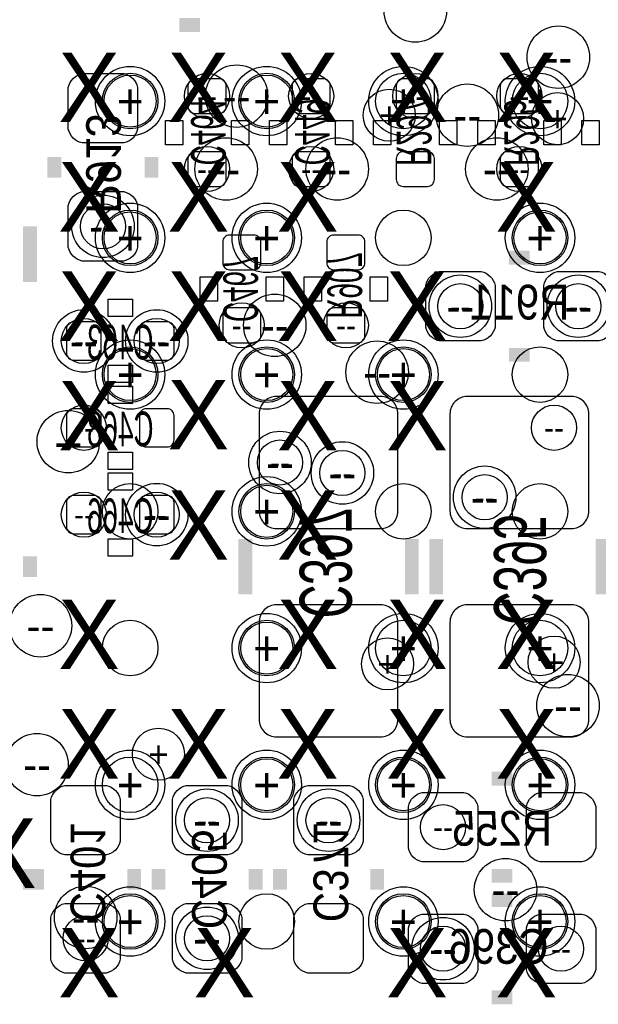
# Model space of a CAD drawing. Extents: x -22 to 398, y -34 to 263.
# Tile 32 of 48: x 35.27 to 39.51, y 33.71 to 40.91. Entities that reach past the tile are written whole.
import ezdxf
from ezdxf.enums import TextEntityAlignment as Align

# ---------------------------------------------------------------- set-up
doc = ezdxf.new("R2010")
doc.units = 0
for name, color, linetype in [('ASSY_BOT', 211, 'CONTINUOUS'), ('BOT', 153, 'CONTINUOUS'), ('DRILL', 254, 'CONTINUOUS'), ('SILK_BOT', 120, 'CONTINUOUS'), ('TOP', 5, 'CONTINUOUS')]:
    doc.layers.add(name, color=color, linetype=linetype)

# ---------------------------------------------------------------- blocks, each defined once
blk = doc.blocks.new('FIGURE_CIRCLE')
blk.add_circle((0, 0), 0.5)

msp = doc.modelspace()

# ---------------------------------------------------------------- linework, layer by layer
at = {"layer": 'BOT'}
for points in [[(35.630104, 40.11422), (35.630104, 40.41902, -0.294587), (35.731704, 40.52062), (36.036504, 40.52062, -0.294587), (36.138104, 40.41902), (36.138104, 40.11422, -0.294587), (36.036504, 40.01262), (35.731704, 40.01262, -0.294587)], [(36.557204, 40.48252, 0.414214), (36.506404, 40.43172), (36.506404, 40.27932, 0.414214), (36.557204, 40.22852), (36.735004, 40.22852, 0.414214), (36.785804, 40.27932), (36.785804, 40.43172, 0.414214), (36.735004, 40.48252)], [(37.319204, 40.48252, 0.414214), (37.268404, 40.43172), (37.268404, 40.27932, 0.414214), (37.319204, 40.22852), (37.497004, 40.22852, 0.414214), (37.547804, 40.27932), (37.547804, 40.43172, 0.414214), (37.497004, 40.48252)], [(38.081204, 40.48252, 0.414214), (38.030404, 40.43172), (38.030404, 40.27932, 0.414214), (38.081204, 40.22852), (38.259004, 40.22852, 0.414214), (38.309804, 40.27932), (38.309804, 40.43172, 0.414214), (38.259004, 40.48252)], [(38.843204, 40.48252, 0.414214), (38.792404, 40.43172), (38.792404, 40.27932, 0.414214), (38.843204, 40.22852), (39.021004, 40.22852, 0.414214), (39.071804, 40.27932), (39.071804, 40.43172, 0.414214), (39.021004, 40.48252)], [(36.557204, 39.94912, 0.414214), (36.506404, 39.89832), (36.506404, 39.74592, 0.414214), (36.557204, 39.69512), (36.735004, 39.69512, 0.414214), (36.785804, 39.74592), (36.785804, 39.89832, 0.414214), (36.735004, 39.94912)], [(37.319204, 39.94912, 0.414214), (37.268404, 39.89832), (37.268404, 39.74592, 0.414214), (37.319204, 39.69512), (37.497004, 39.69512, 0.414214), (37.547804, 39.74592), (37.547804, 39.89832, 0.414214), (37.497004, 39.94912)], [(38.081204, 39.94912, 0.414214), (38.030404, 39.89832), (38.030404, 39.74592, 0.414214), (38.081204, 39.69512), (38.259004, 39.69512, 0.414214), (38.309804, 39.74592), (38.309804, 39.89832, 0.414214), (38.259004, 39.94912)], [(38.843204, 39.94912, 0.414214), (38.792404, 39.89832), (38.792404, 39.74592, 0.414214), (38.843204, 39.69512), (39.021004, 39.69512, 0.414214), (39.071804, 39.74592), (39.071804, 39.89832, 0.414214), (39.021004, 39.94912)], [(35.630104, 39.25062), (35.630104, 39.55542, -0.294587), (35.731704, 39.65702), (36.036504, 39.65702, -0.294587), (36.138104, 39.55542), (36.138104, 39.25062, -0.294587), (36.036504, 39.14902), (35.731704, 39.14902, -0.294587)], [(36.989004, 39.08552, 0.414214), (37.039804, 39.13632), (37.039804, 39.28872, 0.414214), (36.989004, 39.33952), (36.811204, 39.33952, 0.414214), (36.760404, 39.28872), (36.760404, 39.13632, 0.414214), (36.811204, 39.08552)], [(37.573204, 39.33952, 0.414214), (37.522404, 39.28872), (37.522404, 39.13632, 0.414214), (37.573204, 39.08552), (37.751004, 39.08552, 0.414214), (37.801804, 39.13632), (37.801804, 39.28872, 0.414214), (37.751004, 39.33952)], [(38.347904, 39.07282), (38.652704, 39.07282, -0.294587), (38.754304, 38.97122), (38.754304, 38.66642, -0.294587), (38.652704, 38.56482), (38.347904, 38.56482, -0.294587), (38.246304, 38.66642), (38.246304, 38.97122, -0.294587)], [(39.211504, 39.07282), (39.516304, 39.07282, -0.294587), (39.617904, 38.97122), (39.617904, 38.66642, -0.294587), (39.516304, 38.56482), (39.211504, 38.56482, -0.294587), (39.109904, 38.66642), (39.109904, 38.97122, -0.294587)], [(36.989004, 38.55212, 0.414214), (37.039804, 38.60292), (37.039804, 38.75532, 0.414214), (36.989004, 38.80612), (36.811204, 38.80612, 0.414214), (36.760404, 38.75532), (36.760404, 38.60292, 0.414214), (36.811204, 38.55212)], [(37.573204, 38.80612, 0.414214), (37.522404, 38.75532), (37.522404, 38.60292, 0.414214), (37.573204, 38.55212), (37.751004, 38.55212, 0.414214), (37.801804, 38.60292), (37.801804, 38.75532, 0.414214), (37.751004, 38.80612)], [(35.617404, 38.47592, 0.414214), (35.668204, 38.42512), (35.820604, 38.42512, 0.414214), (35.871404, 38.47592), (35.871404, 38.65372, 0.414214), (35.820604, 38.70452), (35.668204, 38.70452, 0.414214), (35.617404, 38.65372)], [(36.150804, 38.47592, 0.414214), (36.201604, 38.42512), (36.354004, 38.42512, 0.414214), (36.404804, 38.47592), (36.404804, 38.65372, 0.414214), (36.354004, 38.70452), (36.201604, 38.70452, 0.414214), (36.150804, 38.65372)], [(37.154104, 37.19322), (37.916104, 37.19322, 0.414214), (38.043104, 37.32022), (38.043104, 38.03142, 0.414214), (37.916104, 38.15842), (37.154104, 38.15842, 0.414214), (37.027104, 38.03142), (37.027104, 37.32022, 0.414214)], [(39.313104, 38.15842), (38.551104, 38.15842, 0.414214), (38.424104, 38.03142), (38.424104, 37.32022, 0.414214), (38.551104, 37.19322), (39.313104, 37.19322, 0.414214), (39.440104, 37.32022), (39.440104, 38.03142, 0.414214)], [(35.617404, 37.84092, 0.414214), (35.668204, 37.79012), (35.820604, 37.79012, 0.414214), (35.871404, 37.84092), (35.871404, 38.01872, 0.414214), (35.820604, 38.06952), (35.668204, 38.06952, 0.414214), (35.617404, 38.01872)], [(36.150804, 37.84092, 0.414214), (36.201604, 37.79012), (36.354004, 37.79012, 0.414214), (36.404804, 37.84092), (36.404804, 38.01872, 0.414214), (36.354004, 38.06952), (36.201604, 38.06952, 0.414214), (36.150804, 38.01872)], [(35.617404, 37.20592, 0.414214), (35.668204, 37.15512), (35.820604, 37.15512, 0.414214), (35.871404, 37.20592), (35.871404, 37.38372, 0.414214), (35.820604, 37.43452), (35.668204, 37.43452, 0.414214), (35.617404, 37.38372)], [(36.150804, 37.20592, 0.414214), (36.201604, 37.15512), (36.354004, 37.15512, 0.414214), (36.404804, 37.20592), (36.404804, 37.38372, 0.414214), (36.354004, 37.43452), (36.201604, 37.43452, 0.414214), (36.150804, 37.38372)], [(37.154104, 35.66922), (37.916104, 35.66922, 0.414214), (38.043104, 35.79622), (38.043104, 36.50742, 0.414214), (37.916104, 36.63442), (37.154104, 36.63442, 0.414214), (37.027104, 36.50742), (37.027104, 35.79622, 0.414214)], [(39.313104, 36.63442), (38.551104, 36.63442, 0.414214), (38.424104, 36.50742), (38.424104, 35.79622, 0.414214), (38.551104, 35.66922), (39.313104, 35.66922, 0.414214), (39.440104, 35.79622), (39.440104, 36.50742, 0.414214)], [(35.503104, 34.90722), (35.503104, 35.21202, -0.294587), (35.604704, 35.31362), (35.909504, 35.31362, -0.294587), (36.011104, 35.21202), (36.011104, 34.90722, -0.294587), (35.909504, 34.80562), (35.604704, 34.80562, -0.294587)], [(36.392104, 34.90722), (36.392104, 35.21202, -0.294587), (36.493704, 35.31362), (36.798504, 35.31362, -0.294587), (36.900104, 35.21202), (36.900104, 34.90722, -0.294587), (36.798504, 34.80562), (36.493704, 34.80562, -0.294587)], [(37.281104, 34.90722), (37.281104, 35.21202, -0.294587), (37.382704, 35.31362), (37.687504, 35.31362, -0.294587), (37.789104, 35.21202), (37.789104, 34.90722, -0.294587), (37.687504, 34.80562), (37.382704, 34.80562, -0.294587)], [(38.525704, 34.75482), (38.220904, 34.75482, -0.294587), (38.119304, 34.85642), (38.119304, 35.16122, -0.294587), (38.220904, 35.26282), (38.525704, 35.26282, -0.294587), (38.627304, 35.16122), (38.627304, 34.85642, -0.294587)], [(39.389304, 34.75482), (39.084504, 34.75482, -0.294587), (38.982904, 34.85642), (38.982904, 35.16122, -0.294587), (39.084504, 35.26282), (39.389304, 35.26282, -0.294587), (39.490904, 35.16122), (39.490904, 34.85642, -0.294587)], [(35.503104, 34.04362), (35.503104, 34.34842, -0.294587), (35.604704, 34.45002), (35.909504, 34.45002, -0.294587), (36.011104, 34.34842), (36.011104, 34.04362, -0.294587), (35.909504, 33.94202), (35.604704, 33.94202, -0.294587)], [(36.392104, 34.04362), (36.392104, 34.34842, -0.294587), (36.493704, 34.45002), (36.798504, 34.45002, -0.294587), (36.900104, 34.34842), (36.900104, 34.04362, -0.294587), (36.798504, 33.94202), (36.493704, 33.94202, -0.294587)], [(37.281104, 34.04362), (37.281104, 34.34842, -0.294587), (37.382704, 34.45002), (37.687504, 34.45002, -0.294587), (37.789104, 34.34842), (37.789104, 34.04362, -0.294587), (37.687504, 33.94202), (37.382704, 33.94202, -0.294587)], [(38.220904, 34.37382), (38.525704, 34.37382, -0.294587), (38.627304, 34.27222), (38.627304, 33.96742, -0.294587), (38.525704, 33.86582), (38.220904, 33.86582, -0.294587), (38.119304, 33.96742), (38.119304, 34.27222, -0.294587)], [(39.084504, 34.37382), (39.389304, 34.37382, -0.294587), (39.490904, 34.27222), (39.490904, 33.96742, -0.294587), (39.389304, 33.86582), (39.084504, 33.86582, -0.294587), (38.982904, 33.96742), (38.982904, 34.27222, -0.294587)]]:
    msp.add_lwpolyline(points, format="xyb", close=True, dxfattribs=at)
at = {"layer": 'SILK_BOT', "const_width": 0.1016}
for points in [[(36.442904, 40.87622), (36.595304, 40.87622)], [(35.528504, 39.75862), (35.528504, 39.91102)], [(36.239704, 39.75862), (36.239704, 39.91102)], [(35.350704, 39.40302), (35.350704, 38.99662)], [(38.855904, 39.17442), (39.008304, 39.17442)], [(38.855904, 38.46322), (39.008304, 38.46322)], [(36.925504, 37.11702), (36.925504, 36.71062)], [(38.144704, 37.11702), (38.144704, 36.71062)], [(38.322504, 36.71062), (38.322504, 37.11702)], [(39.541704, 36.71062), (39.541704, 37.11702)], [(35.350704, 36.99002), (35.350704, 36.83762)], [(38.881304, 35.36442), (38.728904, 35.36442)], [(35.350704, 34.55162), (35.350704, 34.70402)], [(35.401504, 34.55162), (35.401504, 34.70402)], [(36.112704, 34.55162), (36.112704, 34.70402)], [(36.290504, 34.55162), (36.290504, 34.70402)], [(37.001704, 34.55162), (37.001704, 34.70402)], [(37.179504, 34.55162), (37.179504, 34.70402)], [(37.890704, 34.55162), (37.890704, 34.70402)], [(38.881304, 34.65322), (38.728904, 34.65322)], [(38.728904, 34.47542), (38.881304, 34.47542)], [(38.728904, 33.76422), (38.881304, 33.76422)]]:
    msp.add_lwpolyline(points, dxfattribs=at)
at = {"layer": 'SILK_BOT'}
for points in [[(36.341304, 40.17772), (36.468304, 40.17772), (36.468304, 39.99992), (36.341304, 39.99992)], [(36.823904, 40.17772), (36.950904, 40.17772), (36.950904, 39.99992), (36.823904, 39.99992)], [(37.103304, 40.17772), (37.230304, 40.17772), (37.230304, 39.99992), (37.103304, 39.99992)], [(37.585904, 40.17772), (37.712904, 40.17772), (37.712904, 39.99992), (37.585904, 39.99992)], [(37.865304, 40.17772), (37.992304, 40.17772), (37.992304, 39.99992), (37.865304, 39.99992)], [(38.347904, 40.17772), (38.474904, 40.17772), (38.474904, 39.99992), (38.347904, 39.99992)], [(38.627304, 40.17772), (38.754304, 40.17772), (38.754304, 39.99992), (38.627304, 39.99992)], [(39.109904, 40.17772), (39.236904, 40.17772), (39.236904, 39.99992), (39.109904, 39.99992)], [(39.516304, 39.99992), (39.389304, 39.99992), (39.389304, 40.17772), (39.516304, 40.17772)], [(36.722304, 38.85692), (36.595304, 38.85692), (36.595304, 39.03472), (36.722304, 39.03472)], [(37.204904, 38.85692), (37.077904, 38.85692), (37.077904, 39.03472), (37.204904, 39.03472)], [(37.357304, 39.03472), (37.484304, 39.03472), (37.484304, 38.85692), (37.357304, 38.85692)], [(37.839904, 39.03472), (37.966904, 39.03472), (37.966904, 38.85692), (37.839904, 38.85692)], [(35.922204, 38.74262), (35.922204, 38.86962), (36.100004, 38.86962), (36.100004, 38.74262)], [(35.922204, 38.26002), (35.922204, 38.38702), (36.100004, 38.38702), (36.100004, 38.26002)], [(35.922204, 38.10762), (35.922204, 38.23462), (36.100004, 38.23462), (36.100004, 38.10762)], [(35.922204, 37.62502), (35.922204, 37.75202), (36.100004, 37.75202), (36.100004, 37.62502)], [(35.922204, 37.47262), (35.922204, 37.59962), (36.100004, 37.59962), (36.100004, 37.47262)], [(35.922204, 36.99002), (35.922204, 37.11702), (36.100004, 37.11702), (36.100004, 36.99002)]]:
    msp.add_lwpolyline(points, close=True, dxfattribs=at)
at = {"layer": 'TOP'}
for centre in [(36.082986, 40.318944), (37.082984, 40.318944), (38.082982, 40.318944), (39.08298, 40.318944), (36.082986, 39.318692), (37.082984, 39.318692), (38.082982, 39.318692), (39.08298, 39.318692), (36.082986, 38.318948), (37.082984, 38.318948), (38.082982, 38.318948), (39.08298, 38.318948), (36.082986, 37.318696), (37.082984, 37.318696), (38.082982, 37.318696), (39.08298, 37.318696), (36.082986, 36.318698), (37.082984, 36.318698), (38.082982, 36.318698), (39.08298, 36.318698), (36.082986, 35.3187), (37.082984, 35.3187), (38.082982, 35.3187), (39.08298, 35.3187), (36.082986, 34.318702), (37.082984, 34.318702), (38.082982, 34.318702), (39.08298, 34.318702)]:
    msp.add_circle(centre, 0.2032, dxfattribs=at)

# ---------------------------------------------------------------- block references
at = {"layer": 'DRILL'}
for p, xscale, yscale in [((38.170104, 40.97782), 0.4572, 0.4572), ((39.2176, 40.64), 0.4572, 0.4572), ((36.082986, 40.318944), 0.508, 0.508), ((36.862004, 40.35552), 0.4572, 0.4572), ((37.082984, 40.318944), 0.508, 0.508), ((38.082982, 40.318944), 0.508, 0.508), ((39.08298, 40.318944), 0.508, 0.508), ((36.082986, 40.318944), 0.381, 0.381), ((36.646104, 40.35552), 0.3302, 0.3302), ((37.082984, 40.318944), 0.381, 0.381), ((37.408104, 40.35552), 0.3302, 0.3302), ((38.170104, 40.35552), 0.3302, 0.3302), ((38.932104, 40.35552), 0.3302, 0.3302), ((37.979858, 40.21582), 0.381, 0.381), ((38.551104, 40.21582), 0.4572, 0.4572), ((39.211504, 40.19042), 0.381, 0.381), ((36.785804, 39.82212), 0.4572, 0.4572), ((37.598604, 39.82212), 0.4572, 0.4572), ((38.767004, 39.82212), 0.4572, 0.4572), ((36.646104, 39.82212), 0.3302, 0.3302), ((37.408104, 39.82212), 0.3302, 0.3302), ((38.932104, 39.82212), 0.3302, 0.3302), ((35.884104, 39.40302), 0.4572, 0.4572), ((35.884104, 39.40302), 0.3302, 0.3302), ((36.082986, 39.318692), 0.508, 0.508), ((37.082984, 39.318692), 0.508, 0.508), ((39.08298, 39.318692), 0.508, 0.508), ((36.082986, 39.318692), 0.381, 0.381), ((37.082984, 39.318692), 0.381, 0.381), ((39.08298, 39.318692), 0.381, 0.381), ((38.500304, 38.81882), 0.4572, 0.4572), ((39.363904, 38.81882), 0.4572, 0.4572), ((38.500304, 38.81882), 0.3302, 0.3302), ((39.363904, 38.81882), 0.3302, 0.3302), ((37.141404, 38.67912), 0.4572, 0.4572), ((36.900104, 38.67912), 0.3302, 0.3302), ((37.662104, 38.67912), 0.3302, 0.3302), ((35.744404, 38.56482), 0.4572, 0.4572), ((36.277804, 38.56482), 0.4572, 0.4572), ((35.744404, 38.56482), 0.3302, 0.3302), ((36.277804, 38.56482), 0.3302, 0.3302), ((36.082986, 38.318948), 0.508, 0.508), ((37.082984, 38.318948), 0.508, 0.508), ((37.890704, 38.33622), 0.4572, 0.4572), ((38.082982, 38.318948), 0.508, 0.508), ((36.082986, 38.318948), 0.381, 0.381), ((37.082984, 38.318948), 0.381, 0.381), ((38.082982, 38.318948), 0.381, 0.381), ((35.744404, 37.92982), 0.3302, 0.3302), ((39.186104, 37.92982), 0.3302, 0.3302), ((35.630104, 37.82822), 0.4572, 0.4572), ((37.179504, 37.67582), 0.4572, 0.4572), ((37.179504, 37.67582), 0.3302, 0.3302), ((37.636704, 37.59962), 0.4572, 0.4572), ((37.636704, 37.59962), 0.3302, 0.3302), ((38.678104, 37.42182), 0.4572, 0.4572), ((36.277804, 37.29482), 0.4572, 0.4572), ((37.082984, 37.318696), 0.508, 0.508), ((38.678104, 37.42182), 0.3302, 0.3302), ((35.744404, 37.29482), 0.3302, 0.3302), ((36.277804, 37.29482), 0.3302, 0.3302), ((37.082984, 37.318696), 0.381, 0.381), ((35.426904, 36.48202), 0.4572, 0.4572), ((37.082984, 36.318698), 0.508, 0.508), ((37.082984, 36.318698), 0.381, 0.381), ((38.082982, 36.318698), 0.508, 0.508), ((39.08298, 36.318698), 0.508, 0.508), ((37.966904, 36.20262), 0.381, 0.381), ((39.186104, 36.215574), 0.381, 0.381), ((39.287704, 35.89782), 0.4572, 0.4572), ((36.290504, 35.54222), 0.381, 0.381), ((35.401504, 35.46602), 0.4572, 0.4572), ((36.082986, 35.3187), 0.508, 0.508), ((37.082984, 35.3187), 0.508, 0.508), ((38.082982, 35.3187), 0.508, 0.508), ((39.08298, 35.3187), 0.508, 0.508), ((37.082984, 35.3187), 0.381, 0.381), ((38.082982, 35.3187), 0.381, 0.381), ((39.08298, 35.3187), 0.381, 0.381), ((36.646104, 35.05962), 0.4572, 0.4572), ((37.535104, 35.05962), 0.4572, 0.4572), ((36.646104, 35.05962), 0.3302, 0.3302), ((37.535104, 35.05962), 0.3302, 0.3302), ((38.373304, 35.00882), 0.3302, 0.3302), ((38.830504, 34.55162), 0.4572, 0.4572), ((35.757104, 34.34842), 0.4572, 0.4572), ((36.082986, 34.318702), 0.508, 0.508), ((38.082982, 34.318702), 0.508, 0.508), ((39.08298, 34.318702), 0.508, 0.508), ((36.082986, 34.318702), 0.381, 0.381), ((38.082982, 34.318702), 0.381, 0.381), ((39.08298, 34.318702), 0.381, 0.381), ((36.646104, 34.19602), 0.4572, 0.4572), ((35.757104, 34.19602), 0.3302, 0.3302), ((36.646104, 34.19602), 0.3302, 0.3302), ((38.373304, 34.11982), 0.4572, 0.4572), ((38.373304, 34.11982), 0.3302, 0.3302), ((39.236904, 34.11982), 0.3302, 0.3302)]:
    msp.add_blockref('FIGURE_CIRCLE', p, dxfattribs=dict(at, xscale=xscale, yscale=yscale))

# ---------------------------------------------------------------- texts
at = {"layer": 'ASSY_BOT', "text_generation_flag": 2}
for s, height, width, p in [('C464', 0.254, 0.6, (36.528248, 40.092376)), ('C449', 0.254, 0.6, (37.290248, 40.092376)), ('R297', 0.254, 0.6, (38.034468, 40.08882)), ('R295', 0.254, 0.6, (38.821868, 40.08882)), ('R913', 0.254, 0.9, (35.761422, 39.86022)), ('C467', 0.254, 0.6, (36.764722, 38.94582)), ('R907', 0.254, 0.6, (37.526722, 38.97122)), ('C397', 0.381, 0.666667, (37.32403, 36.942776)), ('C395', 0.381, 0.666667, (38.74643, 36.891976)), ('C401', 0.254, 0.9, (35.647122, 34.67862)), ('C371', 0.254, 0.9, (37.425122, 34.67862)), ('C405', 0.254, 0.9, (36.535868, 34.62782))]:
    msp.add_text(s, height=height, rotation=270, dxfattribs=dict(at, width=width)).set_placement(p, align=Align.CENTER)
for s, width, p in [('R911', 0.9, (38.932104, 38.721538)), ('C463', 0.6, (36.011104, 38.429438)), ('C468', 0.6, (36.011104, 37.794438)), ('C466', 0.6, (36.011104, 37.159438)), ('R255', 0.9, (38.805104, 34.873438)), ('C396', 0.9, (38.779704, 34.009584))]:
    msp.add_text(s, height=0.254, dxfattribs=dict(at, width=width)).set_placement(p, align=Align.CENTER)
at = {"layer": 'DRILL'}
for s, height, p in [('X', 0.508, (35.782504, 40.41902)), ('X', 0.508, (36.582604, 40.41902)), ('X', 0.508, (37.382704, 40.41902)), ('X', 0.508, (38.182804, 40.41902)), ('X', 0.508, (38.982904, 40.41902)), ('--', 0.2286, (39.2176, 40.64)), ('+', 0.254, (36.082986, 40.318944)), ('+', 0.254, (37.082984, 40.318944)), ('+', 0.254, (38.082982, 40.318944)), ('+', 0.254, (39.08298, 40.318944)), ('+', 0.1905, (36.082986, 40.318944)), ('--', 0.1651, (36.646104, 40.35552)), ('--', 0.2286, (36.862004, 40.35552)), ('+', 0.1905, (37.082984, 40.318944)), ('--', 0.1651, (37.408104, 40.35552)), ('--', 0.1651, (38.170104, 40.35552)), ('--', 0.1651, (38.932104, 40.35552)), ('+', 0.1905, (37.979858, 40.21582)), ('+', 0.1905, (39.211504, 40.19042)), ('--', 0.2286, (38.551104, 40.21582)), ('X', 0.508, (35.782504, 39.61892)), ('X', 0.508, (36.582604, 39.61892)), ('X', 0.508, (37.382704, 39.61892)), ('X', 0.508, (38.982904, 39.61892)), ('--', 0.1651, (36.646104, 39.82212)), ('--', 0.2286, (36.785804, 39.82212)), ('--', 0.1651, (37.408104, 39.82212)), ('--', 0.2286, (37.598604, 39.82212)), ('--', 0.2286, (38.767004, 39.82212)), ('--', 0.1651, (38.932104, 39.82212)), ('--', 0.1651, (35.884104, 39.40302)), ('+', 0.254, (36.082986, 39.318692)), ('+', 0.254, (37.082984, 39.318692)), ('+', 0.254, (39.08298, 39.318692)), ('--', 0.2286, (35.884104, 39.40302)), ('+', 0.1905, (36.082986, 39.318692)), ('+', 0.1905, (37.082984, 39.318692)), ('+', 0.1905, (39.08298, 39.318692)), ('X', 0.508, (35.782504, 38.81882)), ('X', 0.508, (36.582604, 38.81882)), ('X', 0.508, (37.382704, 38.81882)), ('X', 0.508, (38.182804, 38.81882)), ('--', 0.2286, (38.500304, 38.81882)), ('--', 0.1651, (38.500304, 38.81882)), ('--', 0.2286, (39.363904, 38.81882)), ('--', 0.1651, (39.363904, 38.81882)), ('--', 0.1651, (36.900104, 38.67912)), ('--', 0.2286, (37.141404, 38.67912)), ('--', 0.1651, (37.662104, 38.67912)), ('--', 0.2286, (35.744404, 38.56482)), ('--', 0.1651, (35.744404, 38.56482)), ('--', 0.2286, (36.277804, 38.56482)), ('--', 0.1651, (36.277804, 38.56482)), ('+', 0.254, (36.082986, 38.318948)), ('+', 0.1905, (36.082986, 38.318948)), ('+', 0.254, (37.082984, 38.318948)), ('+', 0.1905, (37.082984, 38.318948)), ('+', 0.254, (38.082982, 38.318948)), ('+', 0.1905, (38.082982, 38.318948)), ('--', 0.2286, (37.890704, 38.33622)), ('X', 0.508, (35.782504, 38.01872)), ('X', 0.508, (36.582604, 38.02507)), ('X', 0.508, (37.382704, 38.01872)), ('X', 0.508, (38.182804, 38.01872)), ('--', 0.1651, (35.744404, 37.92982)), ('--', 0.1651, (39.186104, 37.92982)), ('--', 0.2286, (35.630104, 37.82822)), ('--', 0.1651, (37.179504, 37.67582)), ('--', 0.2286, (37.179504, 37.67582)), ('--', 0.2286, (37.636704, 37.59962)), ('--', 0.1651, (37.636704, 37.59962)), ('X', 0.508, (36.582604, 37.21862)), ('X', 0.508, (37.382704, 37.21862)), ('+', 0.254, (37.082984, 37.318696)), ('+', 0.1905, (37.082984, 37.318696)), ('--', 0.2286, (38.678104, 37.42182)), ('--', 0.1651, (38.678104, 37.42182)), ('--', 0.1651, (35.744404, 37.29482)), ('--', 0.2286, (36.277804, 37.29482)), ('--', 0.1651, (36.277804, 37.29482)), ('X', 0.508, (35.782504, 36.41852)), ('X', 0.508, (37.382704, 36.41852)), ('X', 0.508, (38.182804, 36.41852)), ('X', 0.508, (38.982904, 36.41852)), ('--', 0.2286, (35.426904, 36.48202)), ('+', 0.254, (37.082984, 36.318698)), ('+', 0.1905, (37.082984, 36.318698)), ('+', 0.254, (38.082982, 36.318698)), ('+', 0.254, (39.08298, 36.318698)), ('+', 0.1905, (37.966904, 36.20262)), ('+', 0.1905, (39.186104, 36.215574)), ('X', 0.508, (35.782504, 35.61842)), ('X', 0.508, (36.582604, 35.61842)), ('X', 0.508, (37.382704, 35.61842)), ('X', 0.508, (38.182804, 35.61842)), ('X', 0.508, (38.982904, 35.61842)), ('--', 0.2286, (39.287704, 35.89782)), ('+', 0.1905, (36.290504, 35.54222)), ('--', 0.2286, (35.401504, 35.46602)), ('+', 0.254, (36.082986, 35.3187)), ('+', 0.254, (37.082984, 35.3187)), ('+', 0.1905, (37.082984, 35.3187)), ('+', 0.254, (38.082982, 35.3187)), ('+', 0.1905, (38.082982, 35.3187)), ('+', 0.254, (39.08298, 35.3187)), ('+', 0.1905, (39.08298, 35.3187)), ('X', 0.508, (35.172904, 34.81832)), ('--', 0.2286, (36.646104, 35.05962)), ('--', 0.1651, (36.646104, 35.05962)), ('--', 0.2286, (37.535104, 35.05962)), ('--', 0.1651, (37.535104, 35.05962)), ('--', 0.1651, (38.373304, 35.00882)), ('--', 0.2286, (38.830504, 34.55162)), ('+', 0.254, (36.082986, 34.318702)), ('+', 0.1905, (36.082986, 34.318702)), ('+', 0.254, (38.082982, 34.318702)), ('+', 0.1905, (38.082982, 34.318702)), ('+', 0.254, (39.08298, 34.318702)), ('+', 0.1905, (39.08298, 34.318702)), ('--', 0.2286, (35.757104, 34.34842)), ('X', 0.508, (35.782504, 34.01822)), ('X', 0.508, (36.773104, 34.01822)), ('X', 0.508, (38.182804, 34.01822)), ('X', 0.508, (38.982904, 34.01822)), ('--', 0.1651, (35.757104, 34.19602)), ('--', 0.2286, (36.646104, 34.19602)), ('--', 0.1651, (36.646104, 34.19602)), ('--', 0.2286, (38.373304, 34.11982)), ('--', 0.1651, (38.373304, 34.11982)), ('--', 0.1651, (39.236904, 34.11982))]:
    msp.add_text(s, height=height, dxfattribs=at).set_placement(p, align=Align.MIDDLE_CENTER)

doc.saveas('drawing.dxf')
